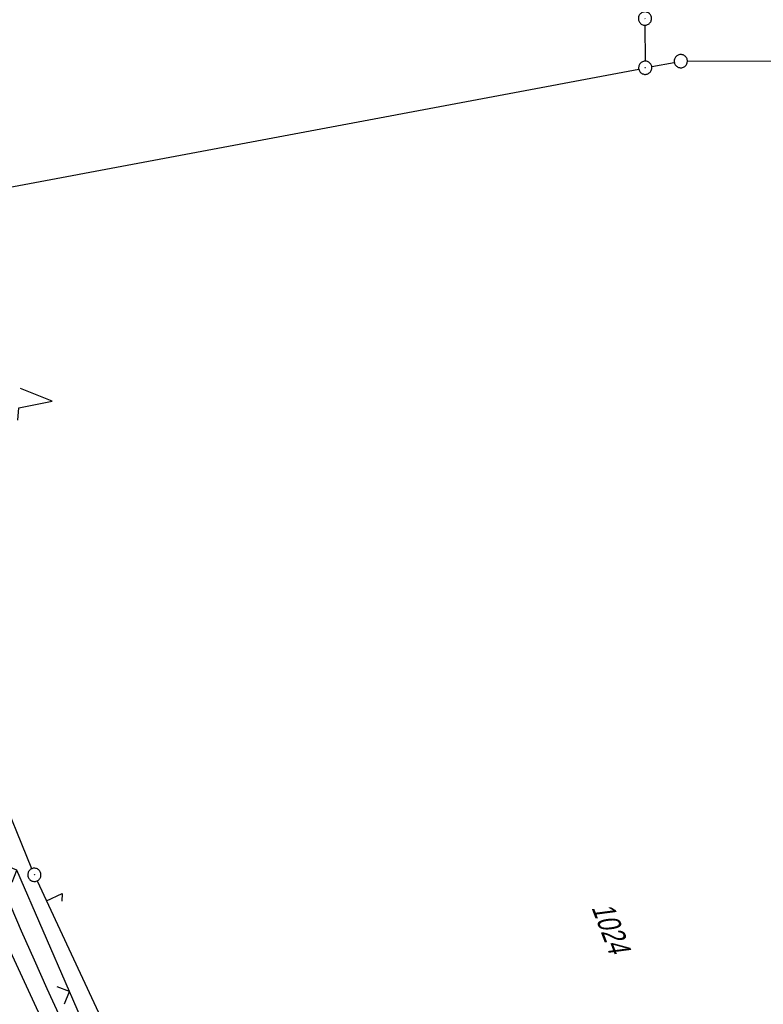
# Model space of a CAD drawing. Extents: x 508896 to 509497, y 457065 to 458031.
# Tile 13 of 45: x 509210 to 509294, y 457472 to 457583. Entities that reach past the tile are written whole.
import ezdxf

# ---------------------------------------------------------------- set-up
doc = ezdxf.new("R2010")
doc.units = 0
doc.header["$LTSCALE"] = 10
doc.header["$MEASUREMENT"] = 0
doc.linetypes.add('LT00', pattern=[0])
doc.layers.get('0').update_dxf_attribs({"linetype": 'LT00'})
for name, color, linetype in [('--EL_DFK_AB_L', 21, 'LT00'), ('--EL_DFK_AB_P', 7, 'LT00'), ('DFK_AB_L', 21, 'LT00'), ('DFK_AB_P', 7, 'LT00'), ('DFK_FLUR_NR', 250, 'LT00'), ('DFK_GZPKT', 250, 'LT00'), ('DFK_KATASTER', 250, 'LT00'), ('DFK_NUTZUNG', 250, 'LT00'), ('GRENZNAME_B', 250, 'Continuous'), ('V113_GRABEN', 250, 'LT00'), ('V113_ZAUN', 40, 'LT00')]:
    doc.layers.add(name, color=color, linetype=linetype)
doc.styles.get("Standard").update_dxf_attribs({"font": 'ARIAL.TTF'})
doc.styles.add('UNIR-H', font='unir_h.shx', dxfattribs={"width": 0.8})

# ---------------------------------------------------------------- blocks, each defined once
blk = doc.blocks.new('SYMB7052')
at = {"color": 0, "linetype": 'ByBlock'}
blk.add_lwpolyline([(0, 0), (0, 0.196), (0.076, 0.156)], dxfattribs=at)
blk = doc.blocks.new('SYMB7010')
at = {"color": 0, "linetype": 'ByBlock'}
for points in [[(-0.031408, 0.499213), (-0.093728, 0.49134), (-0.15457, 0.475719), (-0.212975, 0.452595), (-0.268021, 0.422333), (-0.31884, 0.385411), (-0.36463, 0.342411), (-0.40467, 0.29401), (-0.438329, 0.240973), (-0.465074, 0.184136), (-0.484486, 0.124395), (-0.496256, 0.062692), (-0.5002, 0)], [(-0.5002, 0), (-0.496256, -0.062692), (-0.484486, -0.124395), (-0.465075, -0.184136), (-0.438329, -0.240973), (-0.404671, -0.29401), (-0.36463, -0.342411), (-0.31884, -0.385411), (-0.268021, -0.422333), (-0.212975, -0.452595), (-0.154571, -0.475719), (-0.093728, -0.49134), (-0.031408, -0.499213), (0.031408, -0.499213)], [(0.5002, 0), (0.496256, 0.062692), (0.484485, 0.124395), (0.465074, 0.184136), (0.438329, 0.240973), (0.40467, 0.29401), (0.36463, 0.342411), (0.31884, 0.385411), (0.268021, 0.422333), (0.212975, 0.452595), (0.15457, 0.475719), (0.093728, 0.49134), (0.031408, 0.499213), (-0.031408, 0.499213)], [(0.031408, -0.499213), (0.093728, -0.491341), (0.15457, -0.475719), (0.212975, -0.452595), (0.268021, -0.422333), (0.31884, -0.385411), (0.36463, -0.342411), (0.404671, -0.294011), (0.438329, -0.240974), (0.465075, -0.184136), (0.484486, -0.124395), (0.496256, -0.062692), (0.500201, 0)]]:
    blk.add_lwpolyline(points, dxfattribs=at)
blk = doc.blocks.new('SYMB0003')
at = {"color": 0, "linetype": 'ByBlock'}
for p, q in [((-0.015712, 0), (0.010166, 0.012015)), ((0, -0.021257), (-0.015712, 0)), ((0.010166, 0.012015), (0, -0.021257))]:
    blk.add_line(p, q, dxfattribs=at)
for points in [[(-0.031395, 0.499013), (-0.093691, 0.491144), (-0.154509, 0.475528), (-0.21289, 0.452414), (-0.267913, 0.422164), (-0.318712, 0.385257), (-0.364484, 0.342274), (-0.404509, 0.293893), (-0.438154, 0.240877), (-0.464888, 0.184062), (-0.484292, 0.124345), (-0.496058, 0.062667), (-0.5, 0)], [(-0.5, 0), (-0.496058, -0.062667), (-0.484292, -0.124345), (-0.464888, -0.184062), (-0.438154, -0.240877), (-0.404509, -0.293893), (-0.364485, -0.342274), (-0.318712, -0.385257), (-0.267914, -0.422164), (-0.21289, -0.452414), (-0.154509, -0.475529), (-0.093691, -0.491144), (-0.031395, -0.499014), (0.031395, -0.499014)], [(0.5, 0), (0.496057, 0.062667), (0.484292, 0.124345), (0.464888, 0.184062), (0.438153, 0.240877), (0.404509, 0.293893), (0.364484, 0.342274), (0.318712, 0.385257), (0.267913, 0.422164), (0.21289, 0.452414), (0.154509, 0.475528), (0.093691, 0.491144), (0.031395, 0.499013), (-0.031395, 0.499013)], [(0.031395, -0.499014), (0.093691, -0.491144), (0.154509, -0.475529), (0.21289, -0.452414), (0.267914, -0.422164), (0.318712, -0.385257), (0.364485, -0.342274), (0.404509, -0.293893), (0.438154, -0.240877), (0.464889, -0.184062), (0.484292, -0.124345), (0.496058, -0.062667), (0.5, 0)]]:
    blk.add_lwpolyline(points, dxfattribs=at)
blk = doc.blocks.new('SYMB7221')
at = {"color": 0, "linetype": 'ByBlock'}
for p, q in [((0, 0.435), (-0.11, 0.065)), ((0.11, 0.065), (0, 0.435)), ((0.25, 0.065), (0.11, 0.065)), ((-0.35, -0.065), (-0.46, -0.435)), ((0.35, -0.065), (0.24, -0.435))]:
    blk.add_line(p, q, dxfattribs=at)
for points in [[(-0.1, -0.435), (-0.24, -0.435), (-0.35, -0.065)], [(0.6, -0.435), (0.46, -0.435), (0.35, -0.065)]]:
    blk.add_lwpolyline(points, dxfattribs=at)
blk = doc.blocks.new('SYMB0024')
at = {"color": 0, "linetype": 'ByBlock'}
for p, q in [((-0.5, 0.5), (0, 0)), ((0, 0), (0.5, 0.5))]:
    blk.add_line(p, q, dxfattribs=at)

msp = doc.modelspace()

# ---------------------------------------------------------------- linework, layer by layer
at = {"layer": '--EL_DFK_AB_L'}
for p, q in [((509280.99, 457582.55), (509281.02, 457578.47)), ((509182.78, 457559.26), (509280.28, 457577.58)), ((509211.5, 457486.89), (509182.32, 457558.43)), ((509212.1, 457485.52), (509277.3, 457345.45))]:
    msp.add_line(p, q, dxfattribs=at)
at = {"layer": 'DFK_AB_L'}
for p, q in [((509280.99, 457582.55), (509281.02, 457578.47)), ((509182.78, 457559.26), (509280.28, 457577.58)), ((509211.5, 457486.89), (509182.32, 457558.43)), ((509212.1, 457485.52), (509277.3, 457345.45))]:
    msp.add_line(p, q, dxfattribs=at)
at = {"layer": 'DFK_KATASTER'}
for p, q in [((509281.76, 457577.86), (509284.31, 457578.33)), ((509326.87, 457578.32), (509285.8, 457578.47))]:
    msp.add_line(p, q, dxfattribs=at)
at = {"layer": 'V113_GRABEN'}
for points in [[(509232.56, 457426.57), (509209.09, 457477.52), (509197.19, 457506.2), (509179.9, 457547.71), (509179.27, 457548.81), (509178.55, 457549.86), (509177.76, 457550.85), (509176.9, 457551.78), (509175.97, 457552.65)], [(509214.74, 457470), (509213.25, 457473.27), (509211.78, 457476.54), (509210.33, 457479.82), (509209.14, 457482.56), (509207.95, 457485.31), (509206.78, 457488.07), (509205.62, 457490.83), (509204.46, 457493.59), (509203.31, 457496.35), (509202.15, 457499.11), (509201, 457501.88), (509199.85, 457504.64), (509198.69, 457507.4), (509196.91, 457511.6), (509195.12, 457515.79), (509193.32, 457519.97), (509191.51, 457524.15), (509189.69, 457528.33), (509187.86, 457532.51), (509186.03, 457536.68), (509184.19, 457540.85), (509182.35, 457545.01), (509180.5, 457549.18)]]:
    msp.add_lwpolyline(points, dxfattribs=at)
at = {"layer": 'V113_ZAUN'}
for p, q in [((509215.76, 457472.97), (509209.8, 457486.74)), ((509221.72, 457459.21), (509215.76, 457472.97))]:
    msp.add_line(p, q, dxfattribs=at)

# ---------------------------------------------------------------- block references
at = {"layer": '--EL_DFK_AB_P', "xscale": 1.500000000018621, "yscale": 1.5, "zscale": 1.5, "rotation": 264.7377099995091}
for p in [(509280.99, 457583.3), (509281.02, 457577.72), (509211.78, 457486.2)]:
    msp.add_blockref('SYMB0003', p, dxfattribs=at)
at = {"layer": 'DFK_AB_P', "xscale": 1.500000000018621, "yscale": 1.5, "zscale": 1.5, "rotation": 264.7377099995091}
for p in [(509280.99, 457583.3), (509281.02, 457577.72), (509211.78, 457486.2)]:
    msp.add_blockref('SYMB0003', p, dxfattribs=at)
at = {"layer": 'DFK_GZPKT', "xscale": 1.500000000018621, "yscale": 1.5, "zscale": 1.5, "rotation": 264.7377099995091}
msp.add_blockref('SYMB7010', (509285.05, 457578.47), dxfattribs=at)
at = {"layer": 'DFK_KATASTER', "xscale": 10, "yscale": 10, "zscale": 10, "rotation": 294.9631799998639}
msp.add_blockref('SYMB7052', (509213.15, 457483.25), dxfattribs=at)
at = {"layer": 'DFK_NUTZUNG', "xscale": 10.00000000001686, "yscale": 10, "zscale": 10, "rotation": 264.7377100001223}
msp.add_blockref('SYMB7221', (509209.47, 457540.3), dxfattribs=at)
at = {"layer": 'V113_ZAUN', "xscale": 2.099999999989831, "yscale": 2.099999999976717, "zscale": 2.1, "rotation": 113.4147499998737}
for p in [(509209.8, 457486.74), (509215.76, 457472.97)]:
    msp.add_blockref('SYMB0024', p, dxfattribs=at)

# ---------------------------------------------------------------- texts
at = {"layer": 'DFK_FLUR_NR', "oblique": 13.754, "width": 0.75}
msp.add_text('1024', height=2.5, rotation=291.1131, dxfattribs=at).set_placement((509274.9, 457482.49))
at = {"layer": 'GRENZNAME_B', "insert": (509321.54, 457547.23), "char_height": 5.6, "attachment_point": 1, "rotation": 291.1131, "style": 'UNIR-H'}
msp.add_mtext('{\\W1;Gemarkung: Katzdorf\\PGemeinde: Teublitz\\PLandkreis: Schwandorf}', dxfattribs=at)

doc.saveas('drawing.dxf')
